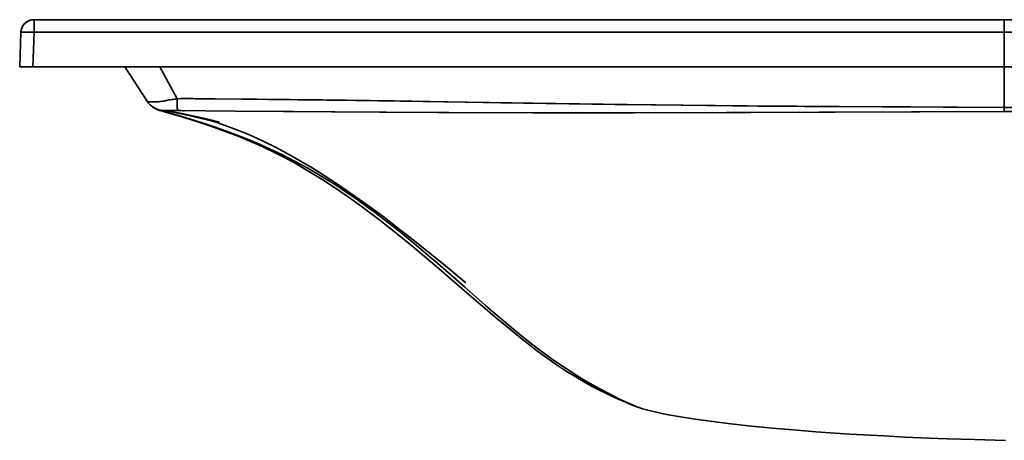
# Model space of a CAD drawing. Extents: x 169 to 1849, y 24 to 1225.
# Tile 4 of 6: x 169 to 544, y 860 to 1020. Entities that reach past the tile are written whole.
import ezdxf

# ---------------------------------------------------------------- set-up
doc = ezdxf.new("R2010")
doc.units = 0

msp = doc.modelspace()

# ---------------------------------------------------------------- linework, layer by layer
at = {"color": 7, "lineweight": 35}
for p, q in [((174.31, 1020.42), (544.48, 1020.42)), ((544.48, 1020.42), (174.31, 1020.42)), ((915.03, 1020.42), (273.91, 1020.42)), ((544.48, 1020.42), (594.48, 1020.42)), ((174.31, 1015.59), (544.48, 1015.59)), ((174.31, 1015.59), (544.48, 1015.59)), ((594.48, 1015.59), (544.48, 1015.59)), ((594.48, 1015.59), (544.48, 1015.59)), ((544.48, 1002.42), (173.85, 1002.42)), ((544.48, 1002.42), (173.85, 1002.42)), ((544.48, 1002.42), (191.77, 1002.42)), ((544.48, 1002.42), (594.48, 1002.42)), ((544.48, 1002.42), (594.48, 1002.42)), ((594.48, 1002.42), (544.48, 1002.42)), ((544.48, 986.93), (594.48, 986.93)), ((594.48, 986.93), (544.48, 986.93))]:
    msp.add_line(p, q, dxfattribs=at)
at = {"color": 7, "lineweight": 35, "ltscale": 0.120639}
for p, q in [((174.31, 1020.42), (174.31, 1015.59)), ((174.31, 1020.42), (174.31, 1015.59)), ((174.31, 1020.42), (174.31, 1015.59)), ((544.48, 1015.59), (544.48, 1020.42)), ((544.48, 1015.59), (544.48, 1020.42))]:
    msp.add_line(p, q, dxfattribs=at)
at = {"color": 7, "lineweight": 35, "ltscale": 0.329562}
for p, q in [((169.31, 1015.59), (168.85, 1002.42)), ((169.31, 1015.59), (168.85, 1002.42)), ((173.85, 1002.42), (174.31, 1015.59)), ((173.85, 1002.42), (174.31, 1015.59))]:
    msp.add_line(p, q, dxfattribs=at)
at = {"color": 7, "lineweight": 35, "ltscale": 0.329361}
msp.add_line((544.48, 1015.59), (544.48, 1002.42), dxfattribs=at)
msp.add_line((544.48, 1015.59), (544.48, 1002.42), dxfattribs=at)
at = {"color": 7, "lineweight": 35, "ltscale": 0.267503}
msp.add_line((179.55, 1002.42), (168.85, 1002.42), dxfattribs=at)
msp.add_line((179.55, 1002.42), (168.85, 1002.42), dxfattribs=at)
at = {"color": 7, "lineweight": 35, "ltscale": 0.124924}
msp.add_line((168.85, 1002.42), (173.85, 1002.42), dxfattribs=at)
at = {"color": 7, "lineweight": 35, "ltscale": 0.124922}
msp.add_line((173.85, 1002.42), (168.85, 1002.42), dxfattribs=at)
at = {"color": 7, "lineweight": 35, "ltscale": 0.305413}
msp.add_line((179.55, 1002.42), (191.77, 1002.42), dxfattribs=at)
at = {"color": 7, "lineweight": 35, "ltscale": 0.00025177}
msp.add_line((179.56, 1002.42), (179.55, 1002.42), dxfattribs=at)
at = {"color": 7, "lineweight": 35, "ltscale": 0.391683}
msp.add_line((217.46, 989.25), (208.97, 1002.42), dxfattribs=at)
at = {"color": 7, "lineweight": 35, "ltscale": 0.391681}
msp.add_line((217.46, 989.25), (208.97, 1002.42), dxfattribs=at)
at = {"color": 7, "lineweight": 35, "ltscale": 0.347148}
msp.add_line((222.34, 1002.42), (228.96, 990.21), dxfattribs=at)
msp.add_line((222.34, 1002.42), (228.96, 990.21), dxfattribs=at)
at = {"color": 7, "lineweight": 35, "ltscale": 0.387206}
msp.add_line((544.48, 986.93), (544.48, 1002.42), dxfattribs=at)
at = {"color": 7, "lineweight": 35, "ltscale": 0.387204}
msp.add_line((544.48, 986.93), (544.48, 1002.42), dxfattribs=at)
at = {"color": 7, "lineweight": 35, "ltscale": 0.005799}
msp.add_line((222.86, 985.83), (223.09, 985.78), dxfattribs=at)
at = {"color": 7, "lineweight": 35, "ltscale": 0.0058}
msp.add_line((223.09, 985.78), (222.86, 985.83), dxfattribs=at)
at = {"color": 7, "lineweight": 35, "ltscale": 0.040411}
msp.add_line((544.48, 985.31), (544.48, 986.93), dxfattribs=at)
msp.add_line((544.48, 985.31), (544.48, 986.93), dxfattribs=at)
at = {"color": 7, "lineweight": 35, "ltscale": 0.479655}
msp.add_line((563.66, 985.31), (544.48, 985.31), dxfattribs=at)
at = {"color": 7, "lineweight": 35, "ltscale": 8.69885e-05}
msp.add_line((404.89, 872.4), (404.89, 872.4), dxfattribs=at)
at = {"color": 7, "lineweight": 35}
for points in [[(169.31, 1015.59), (169.4, 1016.35), (169.6, 1017.1), (169.91, 1017.8), (170.33, 1018.45), (170.84, 1019.03), (171.44, 1019.51), (172.1, 1019.91), (172.82, 1020.19), (173.57, 1020.36), (174.31, 1020.42)], [(169.31, 1015.59), (169.31, 1015.6), (169.31, 1015.6), (169.32, 1015.61), (169.35, 1015.61), (169.65, 1015.64), (170.91, 1015.67), (172.56, 1015.64), (174.31, 1015.59)], [(174.31, 1015.59), (171.04, 1015.66), (169.81, 1015.65), (169.4, 1015.62), (169.34, 1015.61), (169.32, 1015.6), (169.31, 1015.6), (169.31, 1015.6), (169.31, 1015.59)], [(174.31, 1015.59), (171.33, 1015.66), (169.78, 1015.65), (169.43, 1015.63), (169.33, 1015.61), (169.32, 1015.6), (169.31, 1015.6), (169.31, 1015.6), (169.31, 1015.59)], [(217.46, 989.25), (217.22, 989.38), (217.18, 989.42), (217.17, 989.43), (217.17, 989.44), (217.18, 989.45), (217.19, 989.45), (217.2, 989.46), (217.24, 989.47), (217.32, 989.46)], [(217.32, 989.46), (217.23, 989.46), (217.19, 989.46), (217.18, 989.45), (217.17, 989.44), (217.17, 989.44), (217.17, 989.42), (217.2, 989.4), (217.46, 989.25)], [(217.46, 989.25), (217.61, 989.17), (218.02, 989.08), (218.4, 989.05), (219.48, 989.03), (220.75, 989.03), (221.75, 989.08), (222.63, 989.17), (224.02, 989.4), (226.01, 989.78), (228.8, 990.19), (228.96, 990.21)], [(217.46, 989.25), (217.78, 989.12), (218.04, 989.08), (218.75, 989.04), (219.75, 989.03), (221.14, 989.05), (222.35, 989.13), (223.69, 989.34), (225.47, 989.68), (228.26, 990.12), (228.96, 990.21)], [(228.96, 990.21), (228.94, 987.66), (228.97, 986.61), (229.01, 986), (229.04, 985.81), (229.07, 985.73)], [(228.96, 990.21), (228.95, 987.32), (228.99, 986.26), (229.04, 985.84), (229.07, 985.73)], [(544.48, 986.93), (497.91, 987.13), (465.15, 987.34), (450.49, 987.46), (411.53, 987.86), (395.78, 988.07), (352.44, 988.72), (311.8, 989.38), (284.52, 989.77), (259.51, 990.02), (242.11, 990.18), (235.97, 990.26), (233.29, 990.32), (230.63, 990.3), (228.96, 990.21)], [(228.96, 990.21), (230.34, 990.29), (232.79, 990.32), (234.92, 990.29), (243.36, 990.17), (263.84, 989.99), (297.1, 989.6), (356.61, 988.66), (373.26, 988.39), (409.72, 987.88), (446.41, 987.5), (468.25, 987.32), (508.59, 987.08), (544.48, 986.93)], [(544.48, 985.31), (438.53, 985.01), (403.21, 984.91), (367.94, 984.89), (332.58, 984.98), (306.1, 985.13), (251.2, 985.51), (228.32, 985.68), (224.21, 985.73), (223.02, 985.76), (222.98, 985.76), (222.97, 985.77), (222.97, 985.77), (222.97, 985.77), (222.97, 985.77), (222.98, 985.77), (223.01, 985.77), (223.19, 985.78)], [(222.99, 985.76), (225.17, 985.45), (227.32, 985.08), (229.23, 984.71), (232.9, 983.91), (235.52, 983.29), (238.2, 982.65), (240.37, 982.17), (242.8, 981.67), (244.23, 981.4), (244.7, 981.33), (244.86, 981.31), (244.87, 981.32), (244.87, 981.32), (244.87, 981.32), (244.87, 981.32), (244.87, 981.32), (244.86, 981.33), (244.79, 981.36), (244.23, 981.52), (242.66, 981.91), (238.48, 982.91), (235.33, 983.62), (230.74, 984.56), (227.76, 985.11), (226.15, 985.38), (223.65, 985.74)], [(223.68, 985.69), (223.64, 985.67), (223.51, 985.62), (223.14, 985.48)], [(366.44, 893.91), (363.5, 896.17), (360.58, 898.46), (354.81, 903.13), (350.29, 906.88), (347.3, 909.41), (341.35, 914.5), (334.68, 920.26), (328, 925.99), (323.16, 930.11), (318.27, 934.19), (312.31, 939.06), (306.27, 943.83), (302.74, 946.53), (299.17, 949.19), (293.75, 953.08), (291.01, 954.98), (288.24, 956.84), (284.51, 959.27), (280.74, 961.62), (276.92, 963.9), (273.96, 965.59), (269.66, 967.92), (265.28, 970.14), (262.4, 971.52), (259.97, 972.64), (257.52, 973.71), (254.86, 974.84), (252.19, 975.92), (246.99, 977.9), (241.75, 979.77), (236.47, 981.51), (231.15, 983.16), (227.15, 984.34), (223.14, 985.48)], [(223.14, 985.48), (229.45, 983.77), (235.71, 981.92), (238.81, 980.94), (241.91, 979.92), (246.01, 978.5), (250.09, 977.01), (254.14, 975.43), (259.16, 973.36), (264.13, 971.15), (269.06, 968.81), (273.93, 966.33), (278.75, 963.71), (283.51, 960.95), (286.41, 959.17), (289.29, 957.35), (293.45, 954.6), (297.55, 951.76), (301.6, 948.85), (304.6, 946.62), (307.57, 944.36), (313.43, 939.77), (319.16, 935.11), (324.73, 930.44), (328.36, 927.33), (335.41, 921.19), (338.58, 918.4), (346.48, 911.45), (350.28, 908.13), (355.88, 903.34), (360.25, 899.74), (364.66, 896.26), (369.17, 892.86), (372.9, 890.2), (377.31, 887.21), (381.83, 884.32), (384.13, 882.91), (386.45, 881.54), (389.98, 879.55), (393.56, 877.65), (397.18, 875.84), (400.84, 874.13), (404.89, 872.4)], [(229.07, 985.73), (224.32, 985.8), (223.32, 985.77)], [(229.1, 984.91), (230.89, 984.57), (234.14, 983.89), (237.37, 983.1), (240.57, 982.21), (244.46, 981.01), (248.31, 979.68), (252.13, 978.23), (255.91, 976.68), (259.34, 975.16), (262.73, 973.56), (266.15, 971.85), (269.54, 970.08), (272.92, 968.22), (276.26, 966.31), (280.44, 963.8), (284.58, 961.21), (290.52, 957.33), (296.37, 953.32), (301.88, 949.39), (307.33, 945.36), (312.91, 941.11), (318.44, 936.79), (325.31, 931.29), (331.29, 926.4), (339.01, 920)], [(257.71, 985.47), (289.03, 985.25), (328.19, 985), (364.58, 984.89), (401.76, 984.91), (447.77, 985.04), (544.48, 985.31)], [(404.89, 872.4), (405.12, 872.3), (406.48, 871.87), (408.45, 871.33), (411.74, 870.54), (413.87, 870.08), (416.35, 869.59), (420.99, 868.76), (425.74, 868.01), (429.34, 867.48), (433.34, 866.94), (440.13, 866.1), (446.94, 865.35), (455.95, 864.47), (464.05, 863.76), (472.62, 863.09), (485.57, 862.21), (498.48, 861.48), (506.56, 861.08), (515.76, 860.69), (522.67, 860.43), (533.07, 860.11), (544.87, 859.81)]]:
    msp.add_lwpolyline(points, dxfattribs=at)
for centre, radius, start, end in [((174.31, 1015.42), 5, 90.0032, 177.9968), ((174.31, 1015.42), 5, 90.0032, 177.9968), ((174.31, 1015.38), 5.03, 101.2411, 124.2277), ((174.31, 1015.55), 4.87, 90.0398, 95.1402), ((174.26, 1016.89), 3.53, 89.2811, 95.1353), ((174.26, 1015.41), 4.95, 167.299, 177.931), ((174.3, 1015.42), 5, 165.4894, 171.2024), ((224.08, 993.73), 7.99, 214.051, 264.5357), ((224.08, 993.73), 7.99, 214.0509, 264.5357), ((224.61, 993.34), 8, 230.8273, 259.4386), ((224.61, 993.34), 8, 230.828, 259.4385), ((219.76, 994.55), 9.68, 290.4508, 293.7612), ((240.09, 1308.2), 322.66, 268.0412, 268.5193), ((458.12, 1012.64), 150, 232.3242, 249.2163)]:
    msp.add_arc(centre, radius, start, end, dxfattribs=at)

doc.saveas('drawing.dxf')
